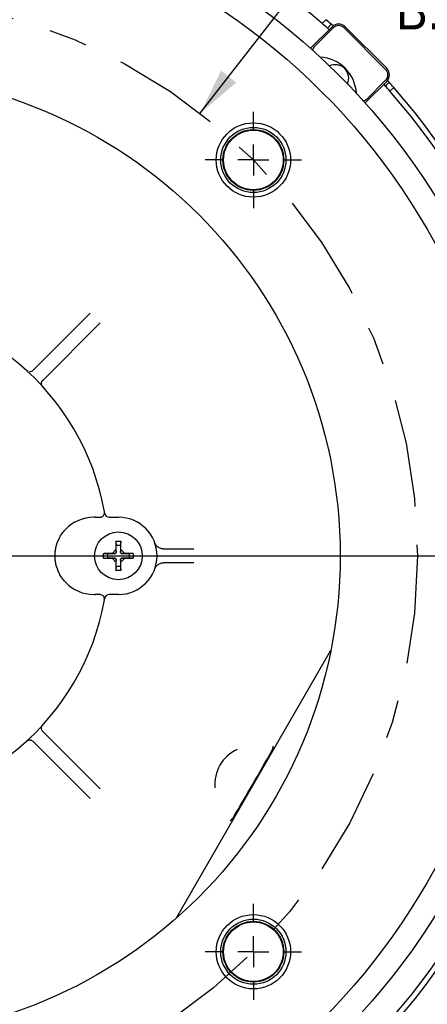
# Model space of a CAD drawing. Header units: inches. Extents: x 1.5 to 80, y 0 to 39.2.
# Tile 9 of 11: x 61.6 to 64.3, y 27 to 33.4. Entities that reach past the tile are written whole.
import ezdxf

# ---------------------------------------------------------------- set-up
doc = ezdxf.new("R2010")
doc.units = ezdxf.units.IN
doc.header["$MEASUREMENT"] = 0
doc.linetypes.add('SLD-Center', pattern=[1.45, 0.7, -0.25, 0.25, -0.25])
doc.linetypes.add('SLD-Solid', pattern=[0])
doc.layers.add('CENTER', color=40, linetype='SLD-Center')
doc.layers.add('SLD-0', color=7, linetype='Continuous')
doc.styles.add('SLDTEXTSTYLE0', font='GOTHIC.TTF', dxfattribs={"width": 0.913})
doc.dimstyles.new('SLDDIMSTYLE0', dxfattribs={"dimtxt": 0.25, "dimasz": 0.3, "dimexe": 0, "dimexo": 0.0625, "dimgap": 0.0625, "dimtad": 0, "dimtih": 1, "dimtoh": 1, "dimrnd": 1e-09, "dimzin": 12, "dimdsep": 46, "dimtxsty": 'SLDTEXTSTYLE0', "dimsah": 1, "dimcen": 0.09, "dimadec": 0, "dimazin": 3, "dimtfac": 1, "dimtofl": 0, "dimtmove": 0, "dimatfit": 3, "dimfxl": 0, "dimfrac": 2, "dimtolj": 1, "dimtzin": 12, "dimarcsym": 0})
doc.dimstyles.new('SLDDIMSTYLE4', dxfattribs={"dimtxt": 0.25, "dimasz": 0.3, "dimexe": 0, "dimexo": 0.0625, "dimgap": 0.0625, "dimtad": 0, "dimtih": 1, "dimtoh": 1, "dimrnd": 1e-09, "dimzin": 12, "dimdsep": 46, "dimtxsty": 'SLDTEXTSTYLE0', "dimsah": 1, "dimcen": 0, "dimadec": 0, "dimazin": 3, "dimtfac": 1, "dimtofl": 0, "dimtmove": 0, "dimatfit": 3, "dimfxl": 0, "dimfrac": 2, "dimtolj": 1, "dimtzin": 12, "dimarcsym": 0})
doc.dimstyles.new('SLDDIMSTYLE8', dxfattribs={"dimtxt": 0.25, "dimasz": 0.3, "dimexe": 0, "dimexo": 0.0625, "dimgap": 0.0625, "dimtad": 0, "dimtih": 1, "dimtoh": 1, "dimrnd": 1e-09, "dimzin": 12, "dimdsep": 46, "dimtxsty": 'SLDTEXTSTYLE0', "dimsah": 1, "dimcen": 0, "dimadec": 0, "dimazin": 3, "dimtfac": 1, "dimtofl": 0, "dimtmove": 0, "dimatfit": 3, "dimfxl": 0, "dimfrac": 2, "dimtolj": 1, "dimtzin": 12, "dimarcsym": 0})
doc.dimstyles.new('SLDDIMSTYLE9', dxfattribs={"dimtxt": 0.25, "dimasz": 0.3, "dimexe": 0, "dimexo": 0.0625, "dimgap": 0.0625, "dimtad": 0, "dimtih": 1, "dimtoh": 1, "dimrnd": 1e-09, "dimzin": 4, "dimdsep": 46, "dimtxsty": 'SLDTEXTSTYLE0', "dimsah": 1, "dimcen": 0, "dimadec": 0, "dimazin": 1, "dimtfac": 1, "dimtofl": 0, "dimtmove": 0, "dimatfit": 3, "dimfxl": 0, "dimfrac": 2, "dimtolj": 1, "dimtzin": 12, "dimarcsym": 0})

# ---------------------------------------------------------------- blocks, each defined once
blk = doc.blocks.new('_D_8')
at = {"layer": 'SLD-0'}
for p, q in [((63.9716, 34.066), (63.8954, 34.066)), ((63.8954, 34.066), (63.8954, 33.6691)), ((64.8029, 34.066), (64.879, 34.066)), ((64.879, 34.066), (64.879, 33.6691)), ((62.7965, 32.7483), (63.538, 33.7057)), ((63.538, 33.7057), (63.7568, 33.7057)), ((63.8954, 33.6691), (63.9716, 33.6691)), ((64.879, 33.6691), (64.8029, 33.6691))]:
    blk.add_line(p, q, dxfattribs=at)
blk.add_solid([(62.7965, 32.7483), (63.0296, 32.9472), (62.9307, 33.0237)], dxfattribs=at)
at = {"layer": 'SLD-0', "char_height": 0.25, "attachment_point": 1, "style": 'SLDTEXTSTYLE0'}
for s, insert in [('%%c', (63.8755, 34.4361)), ('7.25', (64.2525, 34.4361)), ('184.2', (63.9716, 33.9884)), ('B.C.', (64.0638, 33.5408))]:
    blk.add_mtext(s, dxfattribs=dict(at, insert=insert))
blk = doc.blocks.new('_D_14')
at = {"layer": 'SLD-0'}
for p, q in [((60.7217, 35.7549), (67.8314, 35.7549)), ((67.7064, 35.7549), (67.7064, 30.9836)), ((67.2908, 30.6096), (67.2146, 30.6096)), ((67.2146, 30.6096), (67.2146, 30.2127)), ((68.122, 30.6096), (68.1982, 30.6096)), ((68.1982, 30.6096), (68.1982, 30.2127)), ((67.2146, 30.2127), (67.2908, 30.2127)), ((67.7064, 25.3906), (67.7064, 30.1619)), ((68.1982, 30.2127), (68.122, 30.2127)), ((60.422, 25.3906), (67.8314, 25.3906))]:
    blk.add_line(p, q, dxfattribs=at)
for points in [[(67.7064, 35.7549), (67.6439, 35.4549), (67.7689, 35.4549)], [(67.7064, 25.3906), (67.7689, 25.6906), (67.6439, 25.6906)]]:
    blk.add_solid(points, dxfattribs=at)
at = {"layer": 'SLD-0', "char_height": 0.25, "attachment_point": 1, "style": 'SLDTEXTSTYLE0'}
for s, insert in [('10.36', (67.2908, 30.9797)), ('263.3', (67.2908, 30.532))]:
    blk.add_mtext(s, dxfattribs=dict(at, insert=insert))
blk = doc.blocks.new('_D_15')
at = {"layer": 'SLD-0'}
for p, q in [((65.7876, 31.7535), (65.7114, 31.7535)), ((65.7114, 31.7535), (65.7114, 31.3566)), ((66.6188, 31.7535), (66.695, 31.7535)), ((66.695, 31.7535), (66.695, 31.3566)), ((64.884, 31.5255), (65.3852, 31.7167)), ((65.3852, 31.7167), (65.6352, 31.7167)), ((65.7114, 31.3566), (65.7876, 31.3566)), ((66.695, 31.3566), (66.6188, 31.3566))]:
    blk.add_line(p, q, dxfattribs=at)
blk.add_solid([(64.884, 31.5255), (65.1866, 31.574), (65.142, 31.6908)], dxfattribs=at)
at = {"layer": 'SLD-0', "char_height": 0.25, "attachment_point": 1, "style": 'SLDTEXTSTYLE0'}
for s, insert in [('%%c', (65.6914, 32.1236)), ('9.22', (66.0684, 32.1236)), ('234.2', (65.7876, 31.6759))]:
    blk.add_mtext(s, dxfattribs=dict(at, insert=insert))
blk = doc.blocks.new('_D_16')
at = {"layer": 'SLD-0'}
for p, q in [((53.7912, 31.7771), (53.7912, 38.872)), ((65.0421, 35.9049), (65.0421, 38.872)), ((59.001, 38.7838), (58.9249, 38.7838)), ((58.9249, 38.7838), (58.9249, 38.3869)), ((59.8323, 38.7838), (59.9085, 38.7838)), ((59.9085, 38.7838), (59.9085, 38.3869)), ((53.7912, 38.747), (58.7981, 38.747)), ((65.0421, 38.747), (60.0352, 38.747)), ((58.9249, 38.3869), (59.001, 38.3869)), ((59.9085, 38.3869), (59.8323, 38.3869)), ((65.0421, 31.7358), (65.0421, 35.6049)), ((53.7912, 31.3448), (53.7912, 31.4771)), ((65.0421, 30.1057), (65.0421, 31.4358))]:
    blk.add_line(p, q, dxfattribs=at)
for points in [[(53.7912, 38.747), (54.0912, 38.6845), (54.0912, 38.8095)], [(65.0421, 38.747), (64.7421, 38.8095), (64.7421, 38.6845)]]:
    blk.add_solid(points, dxfattribs=at)
at = {"layer": 'SLD-0', "char_height": 0.25, "attachment_point": 1, "style": 'SLDTEXTSTYLE0'}
for s, insert in [('11.25', (59.001, 39.1539)), ('285.8', (59.001, 38.7063))]:
    blk.add_mtext(s, dxfattribs=dict(at, insert=insert))
blk = doc.blocks.new('_D_19')
at = {"layer": 'SLD-0'}
for p, q in [((65.1317, 29.8824), (66.7779, 29.8824)), ((66.6529, 29.8824), (66.6529, 28.0474)), ((66.2373, 27.6733), (66.1611, 27.6733)), ((66.1611, 27.6733), (66.1611, 27.2764)), ((67.0685, 27.6733), (67.1447, 27.6733)), ((67.1447, 27.6733), (67.1447, 27.2764)), ((66.1611, 27.2764), (66.2373, 27.2764)), ((66.6529, 25.3906), (66.6529, 27.2257)), ((67.1447, 27.2764), (67.0685, 27.2764)), ((60.422, 25.3906), (66.7779, 25.3906))]:
    blk.add_line(p, q, dxfattribs=at)
for points in [[(66.6529, 29.8824), (66.5904, 29.5824), (66.7154, 29.5824)], [(66.6529, 25.3906), (66.7154, 25.6906), (66.5904, 25.6906)]]:
    blk.add_solid(points, dxfattribs=at)
at = {"layer": 'SLD-0', "char_height": 0.25, "attachment_point": 1, "style": 'SLDTEXTSTYLE0'}
for s, insert in [('4.49', (66.3296, 28.0434)), ('114.1', (66.2373, 27.5958))]:
    blk.add_mtext(s, dxfattribs=dict(at, insert=insert))
blk = doc.blocks.new('_D_20')
at = {"layer": 'SLD-0'}
for p, q in [((63.8152, 26.8964), (64.4407, 26.3198)), ((64.843, 26.3566), (64.7668, 26.3566)), ((64.7668, 26.3566), (64.7668, 25.9597)), ((65.6742, 26.3566), (65.7504, 26.3566)), ((65.7504, 26.3566), (65.7504, 25.9597)), ((64.4407, 26.3198), (64.6907, 26.3198)), ((64.7668, 25.9597), (64.843, 25.9597)), ((65.7504, 25.9597), (65.6742, 25.9597))]:
    blk.add_line(p, q, dxfattribs=at)
blk.add_solid([(63.8152, 26.8964), (63.9934, 26.6471), (64.0782, 26.739)], dxfattribs=at)
at = {"layer": 'SLD-0', "char_height": 0.25, "attachment_point": 1, "style": 'SLDTEXTSTYLE0'}
for s, insert in [('%%c', (64.7468, 26.7267)), ('8.81', (65.1239, 26.7267)), ('223.8', (64.843, 26.279))]:
    blk.add_mtext(s, dxfattribs=dict(at, insert=insert))
blk = doc.blocks.new('_D_21')
at = {"layer": 'SLD-0'}
for p, q in [((65.6444, 30.6096), (65.5682, 30.6096)), ((65.5682, 30.6096), (65.5682, 30.2127)), ((66.4756, 30.6096), (66.5518, 30.6096)), ((66.5518, 30.6096), (66.5518, 30.2127)), ((64.7809, 30.5045), (65.242, 30.5728)), ((65.242, 30.5728), (65.492, 30.5728)), ((65.5682, 30.2127), (65.6444, 30.2127)), ((66.5518, 30.2127), (66.4756, 30.2127))]:
    blk.add_line(p, q, dxfattribs=at)
blk.add_solid([(64.7809, 30.5045), (65.0869, 30.4866), (65.0686, 30.6103)], dxfattribs=at)
at = {"layer": 'SLD-0', "char_height": 0.25, "attachment_point": 1, "style": 'SLDTEXTSTYLE0'}
for s, insert in [('%%c', (65.5482, 30.9797)), ('8.50', (65.9253, 30.9797)), ('215.9', (65.6444, 30.532))]:
    blk.add_mtext(s, dxfattribs=dict(at, insert=insert))
blk = doc.blocks.new('_D_22')
at = {"layer": 'SLD-0'}
for p, q in [((55.4928, 32.9588), (55.4166, 32.9588)), ((55.4166, 32.9588), (55.4166, 32.5619)), ((56.324, 32.9588), (56.4002, 32.9588)), ((56.4002, 32.9588), (56.4002, 32.5619)), ((56.7264, 32.922), (56.4764, 32.922)), ((58.1239, 31.8187), (56.7264, 32.922)), ((55.4166, 32.5619), (55.4928, 32.5619)), ((56.4002, 32.5619), (56.324, 32.5619))]:
    blk.add_line(p, q, dxfattribs=at)
blk.add_solid([(58.1239, 31.8187), (57.9272, 32.0537), (57.8497, 31.9556)], dxfattribs=at)
at = {"layer": 'SLD-0', "char_height": 0.25, "attachment_point": 1, "style": 'SLDTEXTSTYLE0'}
for s, insert in [('%%c', (55.3966, 33.3289)), ('6.25', (55.7737, 33.3289)), ('158.8', (55.4928, 32.8813))]:
    blk.add_mtext(s, dxfattribs=dict(at, insert=insert))
blk = doc.blocks.new('SW_CENTERMARKSYMBOL_2')
at = {"layer": 'SLD-0', "color": 0}
for p, q in [((0, 0.2), (0, 0.3109)), ((0, 0), (0, 0.1)), ((-0.2, 0), (-0.3109, 0)), ((0, 0), (-0.1, 0)), ((0, 0), (0, -0.1)), ((0, 0), (0.1, 0)), ((0.2, 0), (0.3109, 0)), ((0, -0.2), (0, -0.3109))]:
    blk.add_line(p, q, dxfattribs=at)
blk = doc.blocks.new('SW_CENTERMARKSYMBOL_4')
at = {"layer": 'SLD-0', "color": 0}
for p, q in [((0, 0.2), (0, 0.31095)), ((0, 0), (0, 0.1)), ((-0.2, 0), (-0.31095, 0)), ((0, 0), (-0.1, 0)), ((0, 0), (0, -0.1)), ((0, 0), (0.1, 0)), ((0.2, 0), (0.31095, 0)), ((0, -0.2), (0, -0.31095))]:
    blk.add_line(p, q, dxfattribs=at)
blk = doc.blocks.new('SW_CENTERMARKSYMBOL_5')
at = {"layer": 'SLD-0', "color": 0}
blk.add_line((0.2, 0), (4.505, 0), dxfattribs=at)

msp = doc.modelspace()

# ---------------------------------------------------------------- linework, layer by layer
at = {"layer": 'CENTER'}
msp.add_circle((60.57672, 29.88239), 3.625, dxfattribs=at)
at = {"layer": 'SLD-0', "linetype": 'SLD-Solid', "lineweight": 25}
for p, q in [((63.6099, 33.35397), (63.5851, 33.32917)), ((63.50973, 33.16895), (63.6491, 33.30832)), ((63.65617, 33.30125), (63.53597, 33.18104)), ((63.64371, 33.32414), (63.61892, 33.29935)), ((63.61892, 33.29935), (63.63013, 33.28934)), ((63.65534, 33.31375), (63.64371, 33.32414)), ((63.99558, 33.03255), (63.72688, 33.30125)), ((63.73396, 33.30832), (64.00266, 33.03962)), ((63.87538, 32.84163), (63.99558, 32.96184)), ((64.01848, 32.94937), (64.00808, 32.961)), ((64.00266, 32.95476), (63.86329, 32.81539)), ((63.98368, 32.93579), (63.99369, 32.92458)), ((63.99369, 32.92458), (64.01848, 32.94937)), ((64.02351, 32.89076), (64.04831, 32.91557)), ((61.71512, 31.08442), (62.08456, 31.45386)), ((62.1482, 31.39022), (61.77876, 31.02078)), ((61.68192, 31.07839), (61.67252, 31.08233)), ((61.71512, 31.08442), (61.71396, 31.08327)), ((61.7776, 31.01963), (61.77876, 31.02078)), ((62.17423, 30.16746), (62.17649, 30.16765)), ((62.11647, 30.13239), (62.10672, 30.13239)), ((62.20787, 30.13239), (62.26672, 30.13239)), ((62.25072, 29.97451), (62.25072, 29.92295)), ((62.25073, 29.97786), (62.25247, 29.95109)), ((62.28272, 29.97786), (62.28098, 29.95109)), ((62.28272, 29.92295), (62.28272, 29.97451)), ((62.25072, 29.92295), (62.22616, 29.89839)), ((62.24429, 29.89664), (62.25247, 29.90482)), ((62.25072, 29.92295), (62.25247, 29.90482)), ((62.25247, 29.90482), (62.25247, 29.95109)), ((62.25247, 29.95109), (62.28098, 29.95109)), ((62.28098, 29.95109), (62.28098, 29.90482)), ((62.28098, 29.90482), (62.28272, 29.92295)), ((62.28098, 29.90482), (62.28916, 29.89664)), ((62.30729, 29.89839), (62.28272, 29.92295)), ((62.57636, 29.92739), (62.75412, 29.92739)), ((62.17125, 29.89838), (62.19802, 29.89664)), ((62.17125, 29.86639), (62.19802, 29.86813)), ((62.22616, 29.89839), (62.1746, 29.89839)), ((62.1746, 29.86639), (62.22616, 29.86639)), ((62.19802, 29.86813), (62.19802, 29.89664)), ((62.19802, 29.89664), (62.24429, 29.89664)), ((62.24429, 29.86813), (62.19802, 29.86813)), ((62.24429, 29.89664), (62.22616, 29.89839)), ((62.22616, 29.86639), (62.24429, 29.86813)), ((62.22616, 29.86639), (62.25072, 29.84182)), ((62.25247, 29.85995), (62.24429, 29.86813)), ((62.25247, 29.85995), (62.25072, 29.84182)), ((62.25072, 29.84182), (62.25072, 29.79027)), ((62.25247, 29.81368), (62.25247, 29.85995)), ((62.28916, 29.86813), (62.28098, 29.85995)), ((62.28272, 29.84182), (62.28098, 29.85995)), ((62.28098, 29.85995), (62.28098, 29.81368)), ((62.28272, 29.84182), (62.30729, 29.86639)), ((62.28272, 29.79027), (62.28272, 29.84182)), ((62.30729, 29.89839), (62.28916, 29.89664)), ((62.28916, 29.89664), (62.33543, 29.89664)), ((62.33543, 29.86813), (62.28916, 29.86813)), ((62.28916, 29.86813), (62.30729, 29.86639)), ((62.35884, 29.89839), (62.30729, 29.89839)), ((62.30729, 29.86639), (62.35884, 29.86639)), ((62.3622, 29.89838), (62.33543, 29.89664)), ((62.33543, 29.89664), (62.33543, 29.86813)), ((62.3622, 29.86639), (62.33543, 29.86813)), ((62.75412, 29.83739), (62.57636, 29.83739)), ((62.25247, 29.81368), (62.25073, 29.78691)), ((62.28098, 29.81368), (62.25247, 29.81368)), ((62.28098, 29.81368), (62.28272, 29.78691)), ((62.10672, 29.63239), (62.11647, 29.63239)), ((62.17649, 29.59712), (62.17423, 29.59731)), ((62.17531, 29.59722), (62.17695, 29.60309)), ((62.26672, 29.63239), (62.20787, 29.63239)), ((62.64163, 27.53891), (63.63993, 29.26801)), ((61.77876, 28.74399), (61.7776, 28.74515)), ((61.77876, 28.74399), (62.1482, 28.37455)), ((61.71396, 28.68151), (61.71512, 28.68035)), ((62.08456, 28.31091), (61.71512, 28.68035)), ((62.64163, 27.53891), (62.64211, 27.53863))]:
    msp.add_line(p, q, dxfattribs=at)
for centre, radius in [((60.57672, 29.88239), 4.405), ((60.57672, 29.88239), 4.25), ((60.57672, 29.88239), 3.125), ((63.13999, 32.44565), 0.2405), ((63.13999, 32.44565), 0.21095), ((63.13999, 32.44565), 0.19674), ((63.13999, 32.44565), 0.19304), ((62.26672, 29.88239), 0.1545), ((63.13999, 27.31912), 0.2405), ((63.13999, 27.31912), 0.21095), ((63.13999, 27.31912), 0.19674), ((63.13999, 27.31912), 0.19304)]:
    msp.add_circle(centre, radius, dxfattribs=at)
for centre, radius, start, end in [((60.57672, 29.88239), 4.575, 48.885314, 80.287533), ((60.57672, 29.88239), 4.61, 48.295392, 48.855771), ((60.57672, 29.88239), 4.575, 48.320631, 48.885314), ((63.69153, 33.26589), 0.06, 45, 135), ((63.69153, 33.26589), 0.05, 45, 135), ((63.56425, 33.15275), 0.04, 135, 175.59472), ((63.55718, 32.86284), 0.25, 3.37198, 86.62802), ((63.67032, 32.97598), 0.0865, 334.762631, 115.237369), ((63.96023, 32.99719), 0.05, 315, 45), ((63.96023, 32.99719), 0.06, 315, 45), ((60.57672, 29.88239), 4.575, 41.114686, 41.679369), ((60.57672, 29.88239), 4.61, 41.144229, 41.704608), ((60.57672, 29.88239), 4.61, 318.855771, 41.144229), ((63.84709, 32.86991), 0.04, 274.40528, 315), ((60.57672, 29.88239), 4.575, 318.885314, 41.114686), ((60.57672, 29.88239), 1.625, 10.110584, 169.889416), ((62.14695, 30.16239), 0.03, 330.903749, 10.110584), ((60.57672, 29.88239), 1.625, 9.740395, 10.110584), ((62.20787, 30.16239), 0.03, 189.740395, 270), ((62.10672, 29.88239), 0.25, 90, 136.714072), ((62.26672, 29.88239), 0.25, 270, 90), ((62.10672, 29.88239), 0.25, 223.285928, 270), ((60.57672, 29.88239), 1.625, 190.110584, 349.889416), ((62.14695, 29.60239), 0.03, 349.889416, 29.096251), ((60.57672, 29.88239), 1.625, 349.889416, 350.259605), ((62.20787, 29.60239), 0.03, 90, 170.259605), ((63.62694, 29.27551), 0.015, 330, 348.747289), ((63.14016, 28.40239), 0.25, 114.843389, 185.156604), ((62.61565, 27.55391), 0.03, 311.206926, 330)]:
    msp.add_arc(centre, radius, start, end, dxfattribs=at)
for points, knots in [([(61.71396, 31.08327), (61.71062, 31.07992), (61.70661, 31.07753), (61.69859, 31.07475), (61.69465, 31.07431), (61.69095, 31.07453)], [0, 0, 0, 0, 0.5, 0.5, 1, 1, 1, 1]), ([(61.76882, 30.99841), (61.76882, 31.00187), (61.76941, 31.00554), (61.77226, 31.01292), (61.77453, 31.01655), (61.7776, 31.01963)], [0, 0, 0, 0, 0.5, 0.5, 1, 1, 1, 1]), ([(62.11647, 30.13239), (62.12269, 30.13239), (62.12888, 30.13239), (62.13912, 30.13239), (62.14312, 30.13239), (62.14521, 30.13239)], [0, 0, 0, 0, 0.5, 0.5, 1, 1, 1, 1]), ([(62.15506, 30.1339), (62.15923, 30.13523), (62.16304, 30.13734), (62.16921, 30.14221), (62.17158, 30.14494), (62.17317, 30.1478)], [0, 0, 0, 0, 0.5, 0.5, 1, 1, 1, 1]), ([(61.86271, 29.93678), (61.86724, 29.95709), (61.87424, 29.97698), (61.88955, 30.00673), (61.89549, 30.01661), (61.90886, 30.03564), (61.91639, 30.04494), (61.92474, 30.0538)], [0, 0, 0, 0, 0.5, 0.5, 0.75, 0.75, 1, 1, 1, 1]), ([(62.25073, 29.97786), (62.25606, 29.97787), (62.26139, 29.97788), (62.26672, 29.97788), (62.27206, 29.97788), (62.27739, 29.97787), (62.28272, 29.97786)], [-0.00040636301, -0.00040636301, -0.00040636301, -0.00040636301, 0, 0, 0, 0.00040636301, 0.00040636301, 0.00040636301, 0.00040636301]), ([(62.5584, 29.92739), (62.55443, 29.92739), (62.55065, 29.92777), (62.5434, 29.92917), (62.53992, 29.9302), (62.53033, 29.93392), (62.52488, 29.93728), (62.51583, 29.9447), (62.51211, 29.94884), (62.50604, 29.9576), (62.5037, 29.9622), (62.50195, 29.96706)], [0, 0, 0, 0, 0.125, 0.125, 0.25, 0.25, 0.5, 0.5, 0.75, 0.75, 1, 1, 1, 1]), ([(61.85672, 29.88239), (61.85672, 29.89171), (61.85725, 29.90112), (61.85881, 29.91491), (61.85945, 29.91949), (61.86096, 29.92844), (61.86182, 29.93278), (61.86271, 29.93678)], [0, 0, 0, 0, 0.5, 0.5, 0.75, 0.75, 1, 1, 1, 1]), ([(62.5584, 29.92739), (62.55988, 29.92739), (62.56284, 29.92739), (62.56733, 29.92739), (62.57184, 29.92739), (62.57485, 29.92739), (62.57636, 29.92739)], [0, 0, 0, 0, 0.2503239, 0.5000121, 0.7496942, 1, 1, 1, 1]), ([(61.86271, 29.82799), (61.86182, 29.83201), (61.86095, 29.83637), (61.85944, 29.84535), (61.85879, 29.84996), (61.85725, 29.86376), (61.85672, 29.87304), (61.85672, 29.88239)], [0, 0, 0, 0, 0.25, 0.25, 0.5, 0.5, 1, 1, 1, 1]), ([(62.50195, 29.79771), (62.5037, 29.80257), (62.50604, 29.80717), (62.51211, 29.81593), (62.51583, 29.82007), (62.52488, 29.82749), (62.53033, 29.83086), (62.53992, 29.83457), (62.5434, 29.8356), (62.55065, 29.837), (62.55443, 29.83739), (62.5584, 29.83739)], [0, 0, 0, 0, 0.25, 0.25, 0.5, 0.5, 0.75, 0.75, 0.875, 0.875, 1, 1, 1, 1]), ([(62.57636, 29.83739), (62.57485, 29.83739), (62.57184, 29.83739), (62.56733, 29.83739), (62.56284, 29.83739), (62.55988, 29.83739), (62.5584, 29.83739)], [0, 0, 0, 0, 0.2503055, 0.4999875, 0.7496758, 1, 1, 1, 1]), ([(61.92474, 29.71098), (61.91645, 29.71978), (61.90899, 29.72896), (61.89551, 29.74812), (61.88963, 29.75792), (61.8744, 29.78743), (61.86723, 29.80772), (61.86271, 29.82799)], [0, 0, 0, 0, 0.25, 0.25, 0.5, 0.5, 1, 1, 1, 1]), ([(62.28272, 29.78691), (62.27739, 29.7869), (62.27206, 29.78689), (62.26672, 29.78689), (62.26139, 29.78689), (62.25606, 29.7869), (62.25073, 29.78691)], [0, 0, 0, 0, 0.00040636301, 0.00040636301, 0.00040636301, 0.00081272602, 0.00081272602, 0.00081272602, 0.00081272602]), ([(62.14521, 29.63239), (62.14312, 29.63239), (62.13912, 29.63239), (62.12888, 29.63239), (62.12269, 29.63239), (62.11647, 29.63239)], [0, 0, 0, 0, 0.5, 0.5, 1, 1, 1, 1]), ([(62.15506, 29.63087), (62.15923, 29.62954), (62.16304, 29.62743), (62.16921, 29.62256), (62.17158, 29.61984), (62.17317, 29.61697)], [0, 0, 0, 0, 0.5, 0.5, 1, 1, 1, 1]), ([(61.7776, 28.74515), (61.77453, 28.74822), (61.77226, 28.75186), (61.76941, 28.75923), (61.76882, 28.7629), (61.76882, 28.76636)], [0, 0, 0, 0, 0.5, 0.5, 1, 1, 1, 1]), ([(61.67252, 28.68245), (61.67342, 28.68321), (61.67521, 28.68474), (61.67824, 28.68663), (61.6821, 28.68847), (61.68632, 28.68974), (61.69022, 28.69025), (61.69218, 28.69028), (61.69275, 28.69029)], [0, 0, 0, 0, 0.1720044, 0.3434343, 0.5129362, 0.7723295, 0.9328404, 1, 1, 1, 1]), ([(61.69275, 28.69029), (61.69621, 28.69029), (61.69988, 28.6897), (61.70725, 28.68685), (61.71089, 28.68458), (61.71396, 28.68151)], [0, 0, 0, 0, 0.5, 0.5, 1, 1, 1, 1]), ([(63.26125, 28.62388), (63.26185, 28.625), (63.26303, 28.62718), (63.26453, 28.63046), (63.26581, 28.63362), (63.2673, 28.63801), (63.2687, 28.64348), (63.2689, 28.64795), (63.269, 28.65007)], [0, 0, 0, 0, 0.1339146, 0.2618507, 0.3836907, 0.4994117, 0.7621747, 1, 1, 1, 1]), ([(63.00888, 28.18677), (63.05202, 28.25899), (63.09446, 28.33163), (63.17859, 28.47734), (63.22027, 28.55041), (63.26125, 28.62388)], [0, 0, 0, 0, 0.5, 0.5, 1, 1, 1, 1]), ([(62.99007, 28.16697), (62.99105, 28.16755), (62.99307, 28.16877), (62.99591, 28.17098), (62.99868, 28.17349), (63.00039, 28.17535), (63.00127, 28.1763)], [0, 0, 0, 0, 0.23684248, 0.49095627, 0.74094858, 1, 1, 1, 1]), ([(62.63541, 27.53134), (62.63639, 27.53224), (62.6381, 27.53381), (62.64009, 27.53604), (62.64134, 27.53759), (62.64192, 27.53837), (62.64211, 27.53863)], [0, 0, 0, 0, 0.4027682, 0.7041522, 0.9035888, 1, 1, 1, 1])]:
    msp.add_open_spline(points, degree=3, knots=knots, dxfattribs=at)
for points in [[(61.77666, 30.97818), (61.77189, 30.98341), (61.76882, 30.9903), (61.76882, 30.99841)], [(62.14521, 30.13239), (62.14857, 30.13239), (62.15186, 30.13288), (62.15506, 30.1339)], [(62.25072, 29.97451), (62.25072, 29.97563), (62.25072, 29.97674), (62.25073, 29.97786)], [(62.28272, 29.97786), (62.28272, 29.97674), (62.28272, 29.97563), (62.28272, 29.97451)], [(62.17125, 29.86639), (62.17122, 29.87705), (62.17122, 29.88772), (62.17125, 29.89838)], [(62.17125, 29.89838), (62.17236, 29.89839), (62.17348, 29.89839), (62.1746, 29.89839)], [(62.1746, 29.86639), (62.17348, 29.86639), (62.17236, 29.86639), (62.17125, 29.86639)], [(62.35884, 29.89839), (62.35996, 29.89839), (62.36108, 29.89839), (62.3622, 29.89838)], [(62.3622, 29.86639), (62.36108, 29.86639), (62.35996, 29.86639), (62.35884, 29.86639)], [(62.3622, 29.89838), (62.36222, 29.88772), (62.36222, 29.87705), (62.3622, 29.86639)], [(62.25073, 29.78691), (62.25072, 29.78803), (62.25072, 29.78915), (62.25072, 29.79027)], [(62.28272, 29.79027), (62.28272, 29.78915), (62.28272, 29.78803), (62.28272, 29.78691)], [(62.15506, 29.63087), (62.15186, 29.63189), (62.14857, 29.63239), (62.14521, 29.63239)], [(61.76882, 28.76636), (61.76882, 28.77447), (61.77189, 28.78136), (61.77666, 28.78659)], [(63.00126, 28.1763), (63.00411, 28.1795), (63.00663, 28.183), (63.00888, 28.18677)]]:
    msp.add_open_spline(points, degree=3, dxfattribs=at)

# ---------------------------------------------------------------- block references
at = {"layer": 'SLD-0'}
for name, p in [('SW_CENTERMARKSYMBOL_5', (60.57672, 29.88239)), ('SW_CENTERMARKSYMBOL_4', (63.13999, 32.44565)), ('SW_CENTERMARKSYMBOL_2', (63.13999, 27.31912))]:
    msp.add_blockref(name, p, dxfattribs=at)

# ---------------------------------------------------------------- dimensions: what is measured, and where the dimension line sits
dim = msp.add_linear_dim(base=(53.79122, 38.74701), p1=(65.0421, 30.05572), p2=(53.79122, 31.29477), dimstyle='SLDDIMSTYLE0', dxfattribs=at)
dim.commit()
dim.dimension.update_dxf_attribs({"geometry": '_D_16', "text_midpoint": (59.41666, 38.74701), "dimtype": 160})
for base, p1, p2, picture, middle in [((67.70641, 25.39064), (60.67172, 35.75489), (60.37196, 25.39064), '_D_14', (67.70641, 30.57276)), ((66.6529, 29.88239), (60.37196, 25.39064), (65.08172, 29.88239), '_D_19', (66.6529, 27.63651))]:
    dim = msp.add_linear_dim(base=base, p1=p1, p2=p2, angle=90, dimstyle='SLDDIMSTYLE0', dxfattribs=at)
    dim.commit()
    dim.dimension.update_dxf_attribs({"geometry": picture, "text_midpoint": middle, "dimtype": 160})
dim = msp.add_diameter_dim_2p(p1=(58.35699, 27.01648), p2=(62.79646, 32.74829), text='<>\\PB.C.', dimstyle='SLDDIMSTYLE4', dxfattribs=at)
dim.commit()
dim.dimension.update_dxf_attribs({"geometry": '_D_8', "text_midpoint": (64.38724, 33.83072), "dimtype": 163})
for p1, p2, dimstyle, picture, middle in [((63.02952, 27.94604), (58.12393, 31.81873), 'SLDDIMSTYLE8', '_D_22', (55.90842, 32.922)), ((57.33821, 32.86837), (63.81523, 26.89641), 'SLDDIMSTYLE8', '_D_20', (65.25862, 26.31976)), ((56.26947, 28.23932), (64.88398, 31.52545), 'SLDDIMSTYLE8', '_D_15', (66.20319, 31.71666)), ((56.37251, 29.26024), (64.78094, 30.50453), 'SLDDIMSTYLE9', '_D_21', (66.06002, 30.57276))]:
    dim = msp.add_diameter_dim_2p(p1=p1, p2=p2, dimstyle=dimstyle, dxfattribs=at)
    dim.commit()
    dim.dimension.update_dxf_attribs({"geometry": picture, "text_midpoint": middle, "dimtype": 163})

doc.saveas('drawing.dxf')
